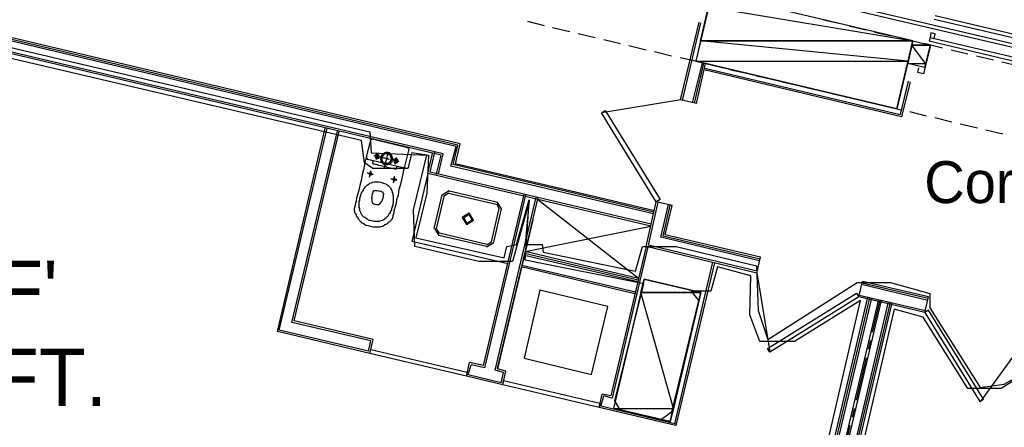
# Model space of a CAD drawing. Header units: feet. Extents: x -79 to 198, y -22 to 181.
# Tile 99 of 164: x 50 to 78, y 101 to 112. Entities that reach past the tile are written whole.
import ezdxf
from ezdxf.enums import TextEntityAlignment as Align

# ---------------------------------------------------------------- set-up
doc = ezdxf.new("R2010")
doc.units = ezdxf.units.FT
for name, color, linetype in [('A-AREA-COMUN', 252, 'CONTINUOUS'), ('A-AREA-UNIDAD', 30, 'CONTINUOUS'), ('A-LINEA', 7, 'CONTINUOUS'), ('A-MURO-CONCRETO', 8, 'CONTINUOUS'), ('A-NOMBRE-ESPACIO', 2, 'CONTINUOUS'), ('A-TEXTO-PDF', 3, 'CONTINUOUS')]:
    doc.layers.add(name, color=color, linetype=linetype)

msp = doc.modelspace()

# ---------------------------------------------------------------- linework, layer by layer
at = {"layer": 'A-AREA-COMUN'}
msp.add_lwpolyline([(42.48, 113.1733), (60.16, 109.0133), (60.192, 108.4089), (61.84, 108.3378), (61.792, 107.2533), (61.472, 105.9733), (64, 105.4044), (64.08, 105.7244), (64.352, 105.7778), (64.72, 107.0578), (64.608, 105.7778), (65.088, 105.7778), (65.12, 105.5644), (67.76, 105.0133), (67.968, 105.7244), (68.928, 105.7244), (71.232, 105.1733), (71.28, 103.8933), (71.552, 103.0578), (74.112, 104.6933), (75.072, 104.6933), (76.192, 104.3733), (76.192, 103.9644), (77.632, 101.6889), (78.32, 101.7778), (78.8, 102.0444)], dxfattribs=at)
at = {"layer": 'A-AREA-UNIDAD'}
for points in [[(72.4, 96.3733), (74.208, 104.1778), (72.32, 103.0044), (71.328, 103.0044), (71.04, 103.7689), (71.072, 104.8889), (70.112, 105.1378), (69.92, 104.4444), (69.36, 104.4444), (69.568, 104.1778), (68.8, 100.9778), (68.512, 100.7644), (67.328, 101.0489), (67.168, 101.2978), (68, 104.6578), (64.608, 105.3333), (64.72, 107.0044), (64.24, 105.2978), (63.28, 105.2978), (61.44, 105.7244), (61.408, 106.7733), (61.792, 108.3378), (61.36, 108.4089), (61.248, 107.9644), (60.24, 107.9644), (60, 108.1244), (59.92, 108.7644), (42.32, 112.8889)], [(78.8, 102.0089), (78.24, 101.6533), (77.28, 101.6533), (76, 103.6978), (75.168, 103.9289), (73.152, 95.2178), (72.24, 95.1644), (71.648, 92.2489), (70.592, 92.2133), (70.368, 91.3244), (68.64, 91.4844), (68.24, 89.8133), (69.728, 89.4578), (69.632, 87.9289), (75.072, 86.72), (75.168, 86.3644), (101.04, 80.2489)]]:
    msp.add_lwpolyline(points, dxfattribs=at)
at = {"layer": 'A-LINEA'}
for p, q in [((62.68, 108.6311), (42.6933, 113.3644)), ((62.2533, 108.3778), (42.2667, 113.0978)), ((62.6267, 108.5911), (42.6267, 113.3244)), ((62.2, 108.3378), (42.2, 113.0578)), ((80.5333, 110.9644), (72.6133, 112.8311)), ((79.9867, 111.1911), (73.0133, 112.8444)), ((79.8667, 111.4978), (76.3467, 112.3378)), ((64.6667, 112.1778), (65.1467, 112.0578)), ((65.3867, 112.0044), (65.88, 111.8844)), ((69.0533, 109.9244), (69.5867, 112.1511)), ((69.1067, 109.9111), (69.64, 112.1378)), ((73.1467, 112.2178), (73.64, 112.1111)), ((73.88, 112.0444), (74.36, 111.9378)), ((79.84, 111.4044), (76.32, 112.2311)), ((66.12, 111.8311), (66.6133, 111.7111)), ((74.6133, 111.8711), (75.0933, 111.7644)), ((75.3333, 111.6978), (75.8267, 111.5911)), ((76.2, 111.7111), (79.72, 110.8844)), ((76.32, 111.6844), (76.3467, 111.8178)), ((66.8533, 111.6578), (67.3333, 111.5378)), ((67.5733, 111.4844), (68.0667, 111.3644)), ((76.2, 111.4978), (76.04, 110.8578)), ((76.0667, 111.5378), (76.56, 111.4178)), ((76.1733, 111.6178), (79.6933, 110.7778)), ((68.3067, 111.3111), (68.8, 111.1911)), ((69.04, 111.1378), (69.52, 111.0311)), ((76.8, 111.3644), (77.28, 111.2444)), ((77.5333, 111.1911), (78.0133, 111.0711)), ((69.4, 109.8444), (69.68, 110.9911)), ((69.4533, 109.8311), (69.72, 110.9778)), ((69.5067, 109.8178), (69.7733, 110.9644)), ((69.7467, 110.8311), (75.3467, 109.5111)), ((69.7733, 110.9644), (70.2533, 110.8578)), ((78.2533, 111.0178), (78.7467, 110.8978)), ((75.3867, 109.4444), (69.7333, 110.7911)), ((70.4933, 110.7911), (70.9867, 110.6844)), ((71.2267, 110.6178), (71.72, 110.5111)), ((71.96, 110.4444), (72.44, 110.3378)), ((72.6933, 110.2711), (73.1733, 110.1644)), ((75.5733, 110.4578), (75.3467, 109.5111)), ((75.6267, 110.4444), (75.3867, 109.4444)), ((73.4133, 110.0978), (73.9067, 109.9911)), ((69.0589, 109.9237), (66.7964, 109.554)), ((69.5067, 109.8178), (69.0533, 109.9244)), ((74.1467, 109.9378), (74.64, 109.8178)), ((74.88, 109.7644), (75.36, 109.6444)), ((75.6133, 109.5911), (76.0933, 109.4711)), ((76.3333, 109.4178), (76.8267, 109.2978)), ((77.0667, 109.2444), (77.56, 109.1244)), ((57.5067, 103.2844), (58.88, 109.1111)), ((57.56, 103.3244), (58.9333, 109.1111)), ((57.92, 103.5511), (59.2267, 109.0311)), ((57.9867, 103.5911), (59.28, 109.0178)), ((77.8, 109.0711), (78.28, 108.9511)), ((60.1733, 108.7644), (60.0533, 108.2844)), ((60.2307, 108.8032), (60.1746, 108.7685)), ((61.24, 108.5511), (60.2267, 108.8044)), ((62.48, 108.0311), (62.6267, 108.5911)), ((62.5467, 108.0711), (62.68, 108.6311)), ((62.6133, 108.0978), (62.7467, 108.6711)), ((61.16, 108.0178), (61.28, 108.5111)), ((61.2921, 108.4937), (61.2574, 108.5499)), ((61.8133, 107.8178), (61.9467, 108.3911)), ((61.88, 107.8578), (62.0133, 108.4311)), ((62.0533, 107.7644), (62.2, 108.3378)), ((62.12, 107.8044), (62.2533, 108.3778)), ((60.0546, 108.2752), (60.0893, 108.219)), ((60.0933, 108.2311), (61.1067, 107.9911)), ((61.1159, 107.979), (61.1721, 108.0137)), ((68.28, 106.6578), (62.48, 108.0311)), ((68.2933, 106.7111), (62.5467, 108.0711)), ((68.3067, 106.7511), (62.6133, 108.0978)), ((61.8133, 107.8178), (61.36, 105.8711)), ((68.2, 106.3111), (61.8133, 107.8178)), ((68.2133, 106.3644), (61.88, 107.8578)), ((62, 106.2444), (62.2267, 107.2044)), ((62.0667, 106.2311), (62.2933, 107.1911)), ((62.4317, 107.32), (62.2311, 107.1961)), ((62.4164, 107.2551), (62.296, 107.1808)), ((62.4133, 107.2578), (63.7733, 106.9378)), ((62.4267, 107.3244), (63.7867, 107.0044)), ((63.4133, 102.3111), (64.5733, 107.2178)), ((63.4533, 102.2444), (64.6267, 107.2044)), ((63.7467, 102.1778), (64.92, 107.1378)), ((63.864, 106.8148), (63.7897, 106.9351)), ((63.9289, 106.7994), (63.805, 107)), ((63.8133, 102.2311), (64.9733, 107.1244)), ((67.8533, 104.8044), (64.96, 107.0711)), ((68.0667, 105.7244), (68.36, 107.0044)), ((68.1333, 105.7644), (68.4133, 106.9911)), ((68.8133, 106.8978), (68.36, 107.0044)), ((68.4933, 105.9911), (68.7067, 106.9244)), ((68.56, 106.0178), (68.76, 106.9111)), ((68.6133, 106.0578), (68.8133, 106.8978)), ((63.8533, 106.8178), (63.6267, 105.8578)), ((63.92, 106.8044), (63.6933, 105.8444)), ((64.8267, 106.4844), (63.8133, 102.2178)), ((64.6, 105.5778), (68.2, 106.3111)), ((62.0045, 106.2361), (62.1283, 106.0356)), ((62.0694, 106.2208), (62.1436, 106.1005)), ((63.4933, 105.7244), (62.1333, 106.0444)), ((63.5067, 105.7778), (62.1467, 106.1111)), ((71.3467, 105.4178), (68.6133, 106.0578)), ((64.1067, 105.2311), (61.36, 105.8711)), ((63.5016, 105.7156), (63.7022, 105.8394)), ((63.517, 105.7805), (63.6373, 105.8548)), ((71.2533, 105.0178), (68.1333, 105.7644)), ((71.32, 105.3111), (68.4933, 105.9911)), ((71.3333, 105.3644), (68.56, 106.0178)), ((67.84, 104.7644), (64.5867, 105.5244)), ((67.8267, 104.7111), (64.5867, 105.4711)), ((67.8533, 104.8044), (64.6, 105.5778)), ((68.0667, 105.7244), (67.0533, 101.4444)), ((68.12, 105.7111), (67.0933, 101.3778)), ((71.24, 104.9644), (68.0667, 105.7244)), ((69.9733, 105.2711), (68.88, 100.6444)), ((70.0267, 105.2578), (68.92, 100.5911)), ((71.24, 104.9644), (71.3467, 105.4178)), ((67.7467, 104.3644), (64.4933, 105.1378)), ((67.76, 104.4178), (64.5067, 105.1778)), ((71.2408, 104.97), (71.6105, 102.7075)), ((74.16, 104.2844), (74.2667, 104.7244)), ((76.1333, 104.1778), (74.24, 104.6311)), ((76.1467, 104.2311), (74.2533, 104.6711)), ((76.16, 104.2844), (74.2667, 104.7244)), ((74.4133, 104.2711), (72.5067, 96.2044)), ((74.4667, 104.2578), (72.5467, 96.1378)), ((74.52, 104.2444), (72.5867, 96.0844)), ((74.72, 104.2044), (72.7467, 95.8311)), ((74.8, 104.1778), (72.8, 95.7244)), ((75, 104.1378), (72.96, 95.4711)), ((75.0533, 104.1244), (73, 95.4178)), ((76.0533, 103.8311), (74.16, 104.2844)), ((76.0667, 103.8844), (74.1733, 104.3244)), ((74.76, 104.1911), (74.5467, 103.2711)), ((76.0533, 103.8311), (76.16, 104.2844)), ((60.1867, 103.0178), (57.92, 103.5511)), ((60.2533, 103.0578), (57.9867, 103.5911)), ((60.16, 102.6578), (57.5067, 103.2844)), ((60.12, 102.7244), (57.56, 103.3244)), ((60.12, 102.7244), (60.1867, 103.0178)), ((60.16, 102.6578), (60.2533, 103.0578)), ((74.4933, 103.0311), (74.4267, 102.7778)), ((77.6416, 101.2752), (78.9859, 103.1322)), ((62.92, 102.0044), (63.0133, 102.4044)), ((63.4133, 102.3111), (63.0133, 102.4044)), ((64.5733, 102.5244), (66.5067, 102.0578)), ((74.3733, 102.5378), (74.08, 101.3244)), ((62.9733, 102.0444), (63.0533, 102.3378)), ((63.4533, 102.2444), (63.0533, 102.3378)), ((63.9867, 102.1111), (63.7467, 102.1778)), ((64.0533, 102.1511), (63.8133, 102.2178)), ((63.92, 101.8178), (63.9867, 102.1111)), ((63.96, 101.7644), (64.0533, 102.1511)), ((63.96, 101.7644), (62.92, 102.0044)), ((63.92, 101.8178), (62.9733, 102.0444)), ((66.72, 101.1111), (66.8133, 101.4978)), ((66.7733, 101.1511), (66.8533, 101.4444)), ((67.0533, 101.4444), (66.8133, 101.4978)), ((67.0933, 101.3778), (66.8533, 101.4444)), ((68.92, 100.5911), (66.72, 101.1111)), ((68.9333, 100.6311), (66.7733, 101.1511)), ((74.0267, 101.0844), (73.9733, 100.8311)), ((73.9067, 100.5911), (73.6267, 99.3778))]:
    msp.add_line(p, q, dxfattribs=at)
for points in [[(77.6267, 119.7244), (78.0933, 121.6711), (72.3333, 123.0311), (69.4933, 111.0311), (75.2533, 109.6711), (75.7067, 111.6178), (71.5733, 112.5911), (73.4933, 120.7111), (77.6267, 119.7244)], [(62.7467, 108.6711), (42.76, 113.4044), (43.9467, 118.4444)], [(76.3467, 111.8178), (76.2267, 111.8444), (76.2, 111.7111), (76.1733, 111.6178)], [(76.04, 110.8578), (75.56, 110.9644), (75.7067, 111.6178), (76.2, 111.4978)], [(76.0267, 111.4711), (76.04, 111.5378), (76.2133, 111.4978), (76.0133, 110.6711), (75.8533, 110.7111), (75.88, 110.8444)], [(68.36, 107.0044), (66.7867, 109.5511), (66.8933, 109.6178), (68.4667, 107.0711), (68.36, 107.0044)], [(60.0533, 108.2844), (60.0533, 108.2578), (60.0267, 108.1778), (60, 108.0711), (59.9733, 107.9244), (59.9333, 107.7778), (59.9067, 107.6178), (59.8667, 107.4711), (59.84, 107.3378), (59.8133, 107.2311), (59.7867, 107.1511), (59.7733, 107.0978), (59.76, 107.0444), (59.76, 107.0178), (59.76, 107.0044), (59.7467, 106.9911), (59.7467, 106.9778), (59.7467, 106.9644), (59.7467, 106.9511), (59.7333, 106.9244), (59.7333, 106.9111), (59.7333, 106.8978), (59.7333, 106.8844), (59.72, 106.8711), (59.72, 106.8578), (59.72, 106.8444), (59.72, 106.8311), (59.7067, 106.8178), (59.7067, 106.7911), (59.7067, 106.7778), (59.7067, 106.7644), (59.7067, 106.7511), (59.72, 106.7378), (59.72, 106.7244), (59.72, 106.6978), (59.7333, 106.6844), (59.7467, 106.6711), (59.7467, 106.6578), (59.76, 106.6311), (59.76, 106.6178), (59.7733, 106.6044), (59.7867, 106.5778), (59.8, 106.5644), (59.8133, 106.5511), (59.8133, 106.5244), (59.8267, 106.5111), (59.8533, 106.4844), (59.8667, 106.4711), (59.88, 106.4444), (59.9067, 106.4311), (59.92, 106.4044), (59.96, 106.3911), (60, 106.3644), (60.04, 106.3378), (60.1067, 106.3244), (60.1733, 106.3111), (60.24, 106.2844), (60.3067, 106.2844), (60.36, 106.2844), (60.4, 106.2844), (60.44, 106.2844), (60.4667, 106.2978), (60.4933, 106.2978), (60.52, 106.3111), (60.5467, 106.3244), (60.5733, 106.3378), (60.5867, 106.3511), (60.6133, 106.3644), (60.6267, 106.3644), (60.64, 106.3778), (60.6667, 106.3911), (60.68, 106.4044), (60.6933, 106.4178), (60.7067, 106.4311), (60.72, 106.4311), (60.7333, 106.4444), (60.7467, 106.4578), (60.76, 106.4711), (60.7733, 106.4844), (60.7867, 106.4978), (60.8, 106.5111), (60.8, 106.5244), (60.8133, 106.5378), (60.8133, 106.5511), (60.8133, 106.5644), (60.8267, 106.5778), (60.8267, 106.5911), (60.8267, 106.6044), (60.8267, 106.6311), (60.84, 106.6444), (60.84, 106.6578), (60.84, 106.6711), (60.84, 106.6844), (60.8533, 106.6978), (60.8533, 106.7111), (60.8533, 106.7244), (60.8533, 106.7378), (60.8667, 106.7644), (60.8667, 106.7911), (60.88, 106.8311), (60.8933, 106.8844), (60.92, 106.9644), (60.9333, 107.0711), (60.9733, 107.2044), (61, 107.3644), (61.04, 107.5111), (61.08, 107.6711), (61.1067, 107.8044), (61.1333, 107.9111), (61.16, 107.9911), (61.16, 108.0178)], [(60.4933, 108.2711), (60.48, 108.2844), (60.4667, 108.2844), (60.44, 108.2844), (60.4, 108.2978), (60.36, 108.3111), (60.3333, 108.3111), (60.2933, 108.3244), (60.28, 108.3244), (60.2667, 108.3244)], [(60.3467, 108.2444), (60.36, 108.2444), (60.3733, 108.2444), (60.3867, 108.2444), (60.3867, 108.2578), (60.4, 108.2578), (60.4133, 108.2578), (60.4133, 108.2711), (60.4267, 108.2844), (60.4267, 108.2978), (60.4267, 108.3111), (60.4267, 108.3244), (60.4133, 108.3378), (60.4, 108.3511), (60.3867, 108.3644), (60.3733, 108.3644), (60.36, 108.3644), (60.3467, 108.3644), (60.3333, 108.3644), (60.3333, 108.3511), (60.32, 108.3511), (60.32, 108.3378), (60.3067, 108.3244), (60.3067, 108.3111), (60.3067, 108.2978), (60.3067, 108.2844), (60.32, 108.2711), (60.32, 108.2578), (60.3333, 108.2578), (60.3467, 108.2444)], [(60.36, 108.2711), (60.3733, 108.2711), (60.3867, 108.2844), (60.4, 108.2978), (60.4, 108.3111), (60.3867, 108.3244), (60.3733, 108.3378), (60.36, 108.3378), (60.3467, 108.3378), (60.3467, 108.3244), (60.3333, 108.3244), (60.3333, 108.3111), (60.3333, 108.2978), (60.3333, 108.2844), (60.3467, 108.2844), (60.3467, 108.2711), (60.36, 108.2711)], [(60.3467, 108.2178), (60.3467, 108.2311), (60.36, 108.2578), (60.36, 108.2844), (60.3733, 108.3111), (60.3733, 108.3511), (60.3867, 108.3644), (60.3867, 108.3911)], [(60.6, 108.0711), (60.6267, 108.0711), (60.6533, 108.0711), (60.68, 108.0711), (60.72, 108.0844), (60.7333, 108.0978), (60.76, 108.1244), (60.7867, 108.1378), (60.8, 108.1644), (60.8, 108.2044), (60.8133, 108.2311), (60.8133, 108.2578), (60.8, 108.2978), (60.7867, 108.3244), (60.7733, 108.3511), (60.76, 108.3644), (60.7333, 108.3911), (60.7067, 108.4044), (60.68, 108.4178), (60.64, 108.4178), (60.6133, 108.4178), (60.5867, 108.4044), (60.56, 108.3911), (60.5333, 108.3778), (60.5067, 108.3644), (60.4933, 108.3378), (60.48, 108.3111), (60.4667, 108.2844), (60.4533, 108.2444), (60.4667, 108.2178), (60.4667, 108.1911), (60.48, 108.1644), (60.4933, 108.1378), (60.52, 108.1111), (60.5333, 108.0978), (60.56, 108.0844), (60.6, 108.0711)], [(60.6, 108.1111), (60.6267, 108.1111), (60.6533, 108.1111), (60.68, 108.1111), (60.6933, 108.1244), (60.72, 108.1378), (60.7333, 108.1511), (60.7467, 108.1644), (60.76, 108.1911), (60.76, 108.2044), (60.7733, 108.2311), (60.7733, 108.2578), (60.76, 108.2844), (60.76, 108.2978), (60.7467, 108.3244), (60.7333, 108.3378), (60.7067, 108.3511), (60.6933, 108.3644), (60.6667, 108.3778), (60.64, 108.3778), (60.6133, 108.3778), (60.6, 108.3778), (60.5733, 108.3644), (60.56, 108.3511), (60.5333, 108.3378), (60.52, 108.3111), (60.5067, 108.2978), (60.5067, 108.2711), (60.4933, 108.2444), (60.4933, 108.2311), (60.5067, 108.2044), (60.5067, 108.1778), (60.52, 108.1644), (60.5467, 108.1378), (60.56, 108.1244), (60.5733, 108.1244), (60.6, 108.1111)], [(60.5733, 107.9644), (60.5733, 107.9778), (60.5867, 108.0311), (60.6, 108.0844), (60.6133, 108.1644), (60.64, 108.2311), (60.6533, 108.3111), (60.6667, 108.3644), (60.68, 108.4044), (60.68, 108.4178)], [(60.9333, 108.0311), (60.9333, 108.0178), (60.9333, 108.0044), (60.92, 107.9911), (60.92, 107.9778), (60.92, 107.9644), (60.92, 107.9511), (60.9067, 107.9511), (60.9067, 107.9378), (60.8933, 107.9378), (60.88, 107.9378), (60.8533, 107.9511), (60.7867, 107.9644), (60.7067, 107.9778), (60.6133, 108.0044), (60.5067, 108.0311), (60.4133, 108.0444), (60.3333, 108.0711), (60.28, 108.0844), (60.2667, 108.0844), (60.2533, 108.0844), (60.2533, 108.0978), (60.24, 108.0978), (60.24, 108.1111), (60.24, 108.1244), (60.2533, 108.1378), (60.2533, 108.1511), (60.2533, 108.1644), (60.2533, 108.1778), (60.2667, 108.1911)], [(60.7067, 108.2178), (60.7067, 108.2311), (60.6933, 108.2311), (60.6667, 108.2311), (60.64, 108.2444), (60.6133, 108.2444), (60.5867, 108.2578), (60.56, 108.2578), (60.5467, 108.2578), (60.5333, 108.2711)], [(60.9867, 108.1644), (60.9733, 108.1644), (60.96, 108.1644), (60.9333, 108.1778), (60.8933, 108.1778), (60.8533, 108.1911), (60.8267, 108.2044), (60.7867, 108.2044), (60.7733, 108.2044), (60.76, 108.2178)], [(60.8933, 108.1244), (60.9067, 108.1244), (60.92, 108.1244), (60.9333, 108.1244), (60.9467, 108.1378), (60.9467, 108.1511), (60.96, 108.1511), (60.96, 108.1644), (60.96, 108.1778), (60.96, 108.1911), (60.96, 108.2044), (60.9467, 108.2178), (60.9333, 108.2311), (60.92, 108.2311), (60.9067, 108.2444), (60.8933, 108.2444), (60.88, 108.2311), (60.8667, 108.2311), (60.8533, 108.2178), (60.84, 108.2044), (60.84, 108.1911), (60.84, 108.1778), (60.84, 108.1644), (60.8533, 108.1511), (60.8533, 108.1378), (60.8667, 108.1244), (60.88, 108.1244), (60.8933, 108.1244)], [(60.8933, 108.1511), (60.9067, 108.1511), (60.92, 108.1511), (60.92, 108.1644), (60.9333, 108.1644), (60.9333, 108.1778), (60.9333, 108.1911), (60.92, 108.1911), (60.92, 108.2044), (60.9067, 108.2044), (60.8933, 108.2044), (60.88, 108.2044), (60.88, 108.1911), (60.8667, 108.1911), (60.8667, 108.1778), (60.8667, 108.1644), (60.88, 108.1644), (60.88, 108.1511), (60.8933, 108.1511)], [(60.88, 108.0844), (60.88, 108.1111), (60.8933, 108.1378), (60.8933, 108.1644), (60.9067, 108.1911), (60.9067, 108.2178), (60.92, 108.2444), (60.92, 108.2578), (60.92, 108.2711)], [(60.2533, 107.7911), (60.24, 107.7911), (60.2133, 107.7911), (60.1867, 107.8044), (60.16, 107.8044), (60.12, 107.8178), (60.1067, 107.8178), (60.08, 107.8311)], [(60.16, 107.7644), (60.1733, 107.7644), (60.1867, 107.7778), (60.2, 107.7778), (60.2, 107.7911), (60.2133, 107.8044), (60.2, 107.8178), (60.2, 107.8311), (60.1867, 107.8311), (60.1867, 107.8444), (60.1733, 107.8444), (60.16, 107.8444), (60.16, 107.8311), (60.1467, 107.8311), (60.1467, 107.8178), (60.1333, 107.8178), (60.1333, 107.8044), (60.1333, 107.7911), (60.1467, 107.7911), (60.1467, 107.7778), (60.16, 107.7778), (60.16, 107.7644)], [(60.1467, 107.7111), (60.16, 107.7378), (60.16, 107.7644), (60.1733, 107.7911), (60.1733, 107.8178), (60.1867, 107.8444), (60.1867, 107.8711), (60.1867, 107.8844), (60.1867, 107.8978)], [(60.8267, 107.5511), (60.84, 107.5778), (60.84, 107.5911), (60.8533, 107.6311), (60.8533, 107.6578), (60.8667, 107.6844), (60.8667, 107.7111), (60.8667, 107.7244), (60.8667, 107.7378)], [(60.4667, 107.5644), (60.5467, 107.5378), (60.6, 107.5244), (60.64, 107.4978), (60.68, 107.4711), (60.72, 107.4311), (60.7467, 107.4044), (60.76, 107.3778), (60.7733, 107.3511), (60.7867, 107.3244), (60.8, 107.2978), (60.8, 107.2711), (60.8133, 107.2444), (60.8133, 107.2178), (60.8133, 107.2044), (60.8267, 107.1778), (60.8267, 107.1644), (60.8267, 107.1378), (60.8267, 107.1244), (60.8267, 107.0978), (60.8267, 107.0844), (60.8267, 107.0578), (60.8267, 107.0311), (60.8267, 107.0044), (60.8267, 106.9911), (60.8267, 106.9644), (60.8133, 106.9378), (60.8133, 106.9111), (60.8, 106.8844), (60.8, 106.8578), (60.7867, 106.8311), (60.7733, 106.8044), (60.7733, 106.7778), (60.76, 106.7511), (60.7467, 106.7378), (60.7333, 106.7111), (60.7333, 106.6978), (60.72, 106.6711), (60.7067, 106.6578), (60.6933, 106.6444), (60.6933, 106.6311), (60.68, 106.6044), (60.6667, 106.5911), (60.6533, 106.5778), (60.64, 106.5644), (60.6267, 106.5511), (60.6133, 106.5378), (60.5867, 106.5244), (60.5733, 106.4978), (60.5467, 106.4844), (60.5067, 106.4711), (60.4667, 106.4578), (60.4267, 106.4444), (60.3867, 106.4444), (60.3333, 106.4444), (60.28, 106.4444), (60.2133, 106.4578), (60.1467, 106.4711), (60.0933, 106.4978), (60.0533, 106.5244), (60.0133, 106.5511), (59.9733, 106.5778), (59.9467, 106.6044), (59.9333, 106.6311), (59.9067, 106.6578), (59.8933, 106.6844), (59.8933, 106.7111), (59.88, 106.7244), (59.8667, 106.7511), (59.8667, 106.7644), (59.8667, 106.7911), (59.8667, 106.8044), (59.8667, 106.8178), (59.8533, 106.8444), (59.8533, 106.8578), (59.8533, 106.8844), (59.8533, 106.8978), (59.8533, 106.9244), (59.8533, 106.9378), (59.8533, 106.9644), (59.8533, 106.9911), (59.8533, 107.0178), (59.8667, 107.0444), (59.8667, 107.0711), (59.8667, 107.0978), (59.88, 107.1244), (59.88, 107.1511), (59.8933, 107.1778), (59.8933, 107.2044), (59.9067, 107.2311), (59.92, 107.2444), (59.92, 107.2711), (59.9333, 107.2844), (59.9467, 107.3111), (59.96, 107.3244), (59.9733, 107.3511), (59.9733, 107.3644), (59.9867, 107.3778), (60, 107.3911), (60.0133, 107.4178), (60.0267, 107.4311), (60.04, 107.4444), (60.0667, 107.4711), (60.08, 107.4844), (60.1067, 107.4978), (60.1333, 107.5244), (60.16, 107.5378), (60.2, 107.5511), (60.24, 107.5644), (60.28, 107.5778), (60.3467, 107.5778), (60.4, 107.5778), (60.4667, 107.5644)], [(60.9333, 107.6178), (60.9333, 107.6311), (60.92, 107.6311), (60.8933, 107.6311), (60.8667, 107.6444), (60.8267, 107.6444), (60.8, 107.6578), (60.7733, 107.6578), (60.76, 107.6711)], [(60.84, 107.6044), (60.8533, 107.6044), (60.8667, 107.6044), (60.8667, 107.6178), (60.88, 107.6178), (60.88, 107.6311), (60.8933, 107.6444), (60.88, 107.6578), (60.88, 107.6711), (60.8667, 107.6711), (60.8533, 107.6844), (60.84, 107.6711), (60.8267, 107.6711), (60.8267, 107.6578), (60.8133, 107.6578), (60.8133, 107.6444), (60.8133, 107.6311), (60.8267, 107.6311), (60.8267, 107.6178), (60.84, 107.6178), (60.84, 107.6044)], [(60.3067, 107.3378), (60.3067, 107.3244), (60.2933, 107.3244), (60.28, 107.3244), (60.2667, 107.3244), (60.2667, 107.3111), (60.2533, 107.3111), (60.2533, 107.2978), (60.24, 107.2978), (60.24, 107.2844), (60.24, 107.2711), (60.24, 107.2578), (60.2267, 107.2444), (60.2267, 107.2311), (60.2267, 107.2178), (60.2133, 107.1911), (60.2133, 107.1778), (60.2133, 107.1644), (60.2133, 107.1511), (60.2133, 107.1378), (60.2, 107.1244), (60.2, 107.1111), (60.2, 107.0978), (60.2133, 107.0978), (60.2133, 107.0844), (60.2133, 107.0711), (60.2133, 107.0578), (60.2133, 107.0444), (60.2133, 107.0311), (60.2133, 107.0178), (60.2267, 106.9911), (60.2267, 106.9778), (60.24, 106.9644), (60.2667, 106.9511), (60.2933, 106.9378), (60.32, 106.9378), (60.36, 106.9244), (60.3867, 106.9244), (60.4133, 106.9244), (60.4267, 106.9378), (60.44, 106.9511), (60.4533, 106.9511), (60.4533, 106.9644), (60.4667, 106.9778), (60.4667, 106.9911), (60.48, 106.9911), (60.48, 107.0044), (60.4933, 107.0044), (60.4933, 107.0178), (60.5067, 107.0311), (60.5067, 107.0444), (60.52, 107.0444), (60.52, 107.0578), (60.52, 107.0711), (60.52, 107.0844), (60.5333, 107.0978), (60.5333, 107.1111), (60.5333, 107.1244), (60.5333, 107.1378), (60.5467, 107.1511), (60.5467, 107.1644), (60.5467, 107.1778), (60.5467, 107.1911), (60.5467, 107.2044), (60.56, 107.2044), (60.56, 107.2178), (60.56, 107.2311), (60.56, 107.2444), (60.5467, 107.2444), (60.5467, 107.2578), (60.5333, 107.2578), (60.5333, 107.2711), (60.52, 107.2844), (60.5067, 107.2844), (60.4933, 107.2978), (60.4667, 107.2978), (60.4267, 107.3111), (60.4, 107.3111), (60.36, 107.3244), (60.3333, 107.3244), (60.32, 107.3244), (60.3067, 107.3378)], [(62.8045, 106.5561), (62.9283, 106.3556), (63.1289, 106.4794), (63.005, 106.68), (62.8045, 106.5561)], [(62.8434, 106.5469), (62.9375, 106.3945), (63.0899, 106.4886), (62.9958, 106.641), (62.8434, 106.5469)], [(68.76, 100.7111), (69.64, 104.4044), (68.0133, 104.7911), (67.1333, 101.0844), (68.76, 100.7111)], [(66.5067, 102.0578), (66.9733, 104.0044), (65.0267, 104.4711), (64.5733, 102.5244)], [(74.16, 104.2844), (71.6133, 102.6978), (71.5467, 102.8044), (74.0933, 104.3911), (74.16, 104.2844)], [(75.1067, 104.1111), (73.04, 95.3511), (67.7867, 96.5911)], [(76.0533, 103.8311), (77.6267, 101.2844), (77.7333, 101.3511), (76.16, 103.8978), (76.0533, 103.8311)], [(62.92, 102.0044), (60.16, 102.6578), (60.1867, 102.7778), (62.9467, 102.1244), (62.92, 102.0044)], [(66.72, 101.1111), (63.96, 101.7644), (63.9867, 101.8844), (66.7467, 101.2311), (66.72, 101.1111)]]:
    msp.add_lwpolyline(points, dxfattribs=at)
at = {"layer": 'A-MURO-CONCRETO'}
for points in [[(69.8533, 112.5911), (75.7067, 111.6178), (69.6267, 111.6178), (69.8533, 112.5911), (69.8533, 112.5911)], [(71.5733, 112.5911), (69.8533, 112.5911), (75.7067, 111.6178), (71.5733, 112.5911)], [(69.6267, 111.6178), (69.4933, 111.0311), (75.5733, 111.0311), (69.6267, 111.6178)], [(69.6267, 111.6178), (75.7067, 111.6178), (75.5733, 111.0311), (69.6267, 111.6178), (69.6267, 111.6178)], [(75.68, 111.4978), (75.56, 110.9644), (76.0667, 110.9644), (75.68, 111.4978)], [(75.7067, 111.6178), (76.2, 111.4978), (75.68, 111.4978), (75.7067, 111.6178), (75.7067, 111.6178)], [(75.68, 111.4978), (76.2, 111.4978), (76.0667, 110.9644), (75.68, 111.4978), (75.68, 111.4978)], [(69.4933, 111.0311), (75.5733, 111.0311), (75.2533, 109.6711), (69.4933, 111.0311), (69.4933, 111.0311)], [(75.56, 110.9644), (76.0667, 110.9644), (76.04, 110.8578), (75.56, 110.9644), (75.56, 110.9644)], [(68.0133, 104.7911), (69.64, 104.4044), (67.92, 104.4044), (68.0133, 104.7911), (68.0133, 104.7911)], [(67.92, 104.4044), (67.1333, 101.0844), (68.8533, 101.0844), (67.92, 104.4044)], [(67.92, 104.4044), (69.64, 104.4044), (68.8533, 101.0844), (67.92, 104.4044), (67.92, 104.4044)], [(67.1333, 101.0844), (68.8533, 101.0844), (68.76, 100.7111), (67.1333, 101.0844), (67.1333, 101.0844)]]:
    msp.add_lwpolyline(points, dxfattribs=at)

# ---------------------------------------------------------------- texts
at = {"layer": 'A-NOMBRE-ESPACIO'}
msp.add_text('Corredor', height=1.2, dxfattribs=at).set_placement((79.2, 106.9689), align=Align.CENTER)
at = {"layer": 'A-TEXTO-PDF'}
for s, p in [("'3NF'", (48.7219, 103.6718)), ('FT.', (50.9802, 101.1518))]:
    msp.add_text(s, height=1.646, dxfattribs=at).set_placement(p, align=Align.CENTER)

doc.saveas('drawing.dxf')
